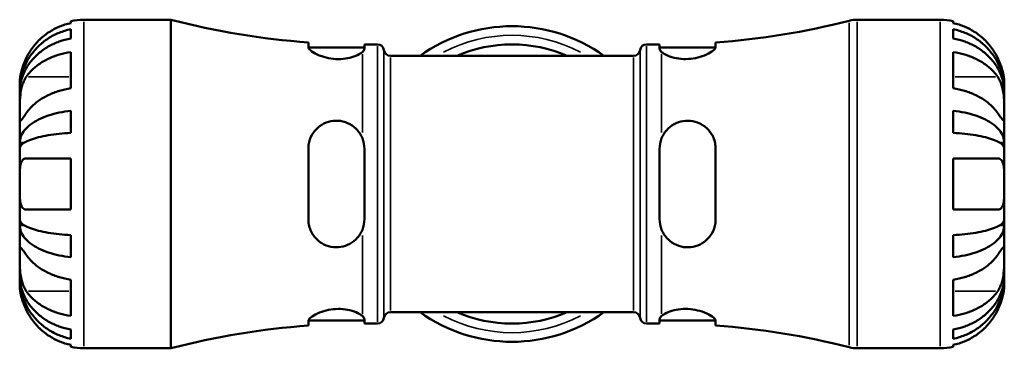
# Model space of a CAD drawing. Header units: millimetres. Extents: x 0 to 905, y 0 to 693.
# Tile 6 of 11: x 320 to 443, y 453 to 494. Entities that reach past the tile are written whole.
import ezdxf

# ---------------------------------------------------------------- set-up
doc = ezdxf.new("R2010")
doc.units = ezdxf.units.MM
doc.layers.add('Visible (ISO)', color=7, linetype='Continuous', lineweight=50)
doc.layers.add('Visible Narrow (ISO)', color=7, linetype='Continuous', lineweight=35)

msp = doc.modelspace()

# ---------------------------------------------------------------- linework, layer by layer
at = {"layer": 'Visible (ISO)'}
for p, q in [((326.6, 493.868), (326.6, 494.121)), ((328.2, 494.283), (339.1, 494.283)), ((339.1, 453.283), (339.1, 494.283)), ((424.821, 494.283), (435.2, 494.283)), ((436.8, 494.121), (436.8, 493.868)), ((326.6, 491.95), (326.6, 493.094)), ((436.8, 493.094), (436.8, 491.95)), ((356.26, 491.449), (356.26, 490.892)), ((356.274, 490.808), (363.26, 490.808)), ((363.26, 490.643), (363.26, 491.208)), ((363.26, 491.208), (364.89, 491.208)), ((398.51, 491.208), (400.14, 491.208)), ((400.14, 491.208), (400.14, 490.643)), ((400.14, 490.808), (407.126, 490.808)), ((407.14, 490.892), (407.14, 491.449)), ((326.6, 485.722), (326.6, 490.248)), ((366.517, 489.773), (396.882, 489.773)), ((436.8, 490.248), (436.8, 485.722)), ((320.2, 485.478), (320.2, 486.283)), ((443.2, 485.478), (443.2, 486.283)), ((320.2, 485.478), (320.207, 485.478)), ((320.2, 485.172), (320.2, 485.478)), ((320.2, 482.622), (320.2, 485.172)), ((443.2, 485.478), (443.192, 485.478)), ((443.2, 485.172), (443.2, 485.478)), ((443.2, 482.622), (443.2, 485.172)), ((320.2, 478.933), (320.2, 482.622)), ((326.6, 480.164), (326.6, 482.926)), ((436.8, 482.926), (436.8, 480.164)), ((443.2, 478.933), (443.2, 482.622)), ((320.2, 478.933), (320.759, 478.933)), ((320.2, 478.194), (320.2, 478.933)), ((443.2, 478.933), (442.641, 478.933)), ((443.2, 478.194), (443.2, 478.933)), ((320.2, 473.783), (320.2, 478.194)), ((356.26, 478.183), (356.26, 469.383)), ((363.26, 469.383), (363.26, 478.183)), ((400.14, 478.183), (400.14, 469.383)), ((407.14, 469.383), (407.14, 478.183)), ((443.2, 473.783), (443.2, 478.194)), ((326.6, 470.583), (326.6, 476.983)), ((436.8, 476.983), (436.8, 470.583)), ((320.2, 469.371), (320.2, 473.783)), ((443.2, 469.371), (443.2, 473.783)), ((320.2, 468.632), (320.2, 469.371)), ((443.2, 468.632), (443.2, 469.371)), ((320.2, 468.632), (320.759, 468.632)), ((320.2, 464.944), (320.2, 468.632)), ((443.2, 468.632), (442.641, 468.632)), ((443.2, 464.944), (443.2, 468.632)), ((326.6, 464.64), (326.6, 467.402)), ((436.8, 467.402), (436.8, 464.64)), ((320.2, 462.393), (320.2, 464.944)), ((443.2, 462.393), (443.2, 464.944)), ((320.2, 462.087), (320.2, 462.393)), ((320.2, 462.087), (320.207, 462.087)), ((320.2, 461.283), (320.2, 462.087)), ((326.6, 457.318), (326.6, 461.843)), ((436.8, 461.843), (436.8, 457.318)), ((443.2, 462.087), (443.192, 462.087)), ((443.2, 462.087), (443.2, 462.393)), ((443.2, 461.283), (443.2, 462.087)), ((366.517, 457.793), (396.882, 457.793)), ((356.26, 456.673), (356.26, 456.116)), ((356.274, 456.758), (363.26, 456.758)), ((363.26, 456.358), (363.26, 456.922)), ((363.26, 456.358), (364.89, 456.358)), ((398.51, 456.358), (400.14, 456.358)), ((400.14, 456.922), (400.14, 456.358)), ((400.14, 456.758), (407.126, 456.758)), ((407.14, 456.116), (407.14, 456.673)), ((326.6, 454.471), (326.6, 455.615)), ((436.8, 455.615), (436.8, 454.471)), ((326.6, 453.444), (326.6, 453.698)), ((328.2, 453.283), (339.1, 453.283)), ((424.821, 453.283), (435.2, 453.283)), ((436.8, 453.698), (436.8, 453.444))]:
    msp.add_line(p, q, dxfattribs=at)
for centre, radius, start, end in [((328.2, 486.283), 8, 90, 101.53696), ((363.01, 585.703), 94.495, 255.34315, 265.90374), ((381.7, 473.783), 19.689, 54.30382, 125.69618), ((400.39, 585.703), 94.495, 274.09626, 284.34723), ((424.821, 490.183), 4.1, 90, 104.34723), ((435.2, 486.283), 8, 78.46304, 90), ((364.89, 490.388), 0.82, 7.18076, 90), ((381.7, 473.783), 17.417, 66.64286, 113.35714), ((398.51, 490.388), 0.82, 90, 172.81924), ((366.517, 490.593), 0.82, 187.18076, 270), ((396.882, 490.593), 0.82, 270, 352.81924), ((366.517, 456.973), 0.82, 90, 172.81924), ((381.7, 473.783), 19.689, 234.30382, 305.69618), ((381.7, 473.783), 17.417, 246.64286, 293.35714), ((396.882, 456.973), 0.82, 7.18076, 90), ((364.89, 457.178), 0.82, 270, 352.81924), ((398.51, 457.178), 0.82, 187.18076, 270), ((363.01, 361.863), 94.495, 94.09626, 104.65685), ((400.39, 361.863), 94.495, 75.65277, 85.90374), ((328.2, 461.283), 8, 258.46304, 270), ((424.821, 457.383), 4.1, 255.65277, 270), ((435.2, 461.283), 8, 270, 281.53696)]:
    msp.add_arc(centre, radius, start, end, dxfattribs=at)
for points, knots in [([(326.6, 493.868), (326.092, 493.763), (325.596, 493.605), (324.7, 493.232), (324.221, 492.979), (323.328, 492.378), (322.913, 492.029), (322.213, 491.323), (321.864, 490.901), (321.357, 490.134), (321.173, 489.807), (321.017, 489.483)], [0.1517835, 0.1517835, 0.1517835, 0.1517835, 0.29453183, 0.29453183, 0.44272575, 0.44272575, 0.59091966, 0.59091966, 0.74090906, 0.74090906, 0.84386421, 0.84386421, 0.84386421, 0.84386421]), ([(442.382, 489.483), (442.226, 489.807), (442.042, 490.134), (441.535, 490.901), (441.186, 491.323), (440.486, 492.029), (440.071, 492.378), (439.178, 492.979), (438.699, 493.232), (437.804, 493.605), (437.308, 493.763), (436.8, 493.868)], [4.03217579, 4.03217579, 4.03217579, 4.03217579, 4.13513094, 4.13513094, 4.28512034, 4.28512034, 4.43331426, 4.43331426, 4.58150818, 4.58150818, 4.72425651, 4.72425651, 4.72425651, 4.72425651]), ([(320.2, 485.478), (320.2, 485.959), (320.248, 486.484), (320.459, 487.513), (320.621, 488.017), (321, 488.904), (321.251, 489.369), (321.85, 490.238), (322.197, 490.642), (322.896, 491.319), (323.311, 491.655), (324.206, 492.235), (324.685, 492.478), (325.585, 492.84), (326.086, 492.992), (326.6, 493.094)], [3.5727317, 3.5727317, 3.5727317, 3.5727317, 3.721745, 3.721745, 3.8707582, 3.8707582, 4.019183, 4.019183, 4.1676079, 4.1676079, 4.3157226, 4.3157226, 4.4638373, 4.4638373, 4.6079695, 4.6079695, 4.6079695, 4.6079695]), ([(436.8, 493.094), (437.313, 492.992), (437.814, 492.84), (438.714, 492.478), (439.193, 492.235), (440.088, 491.655), (440.504, 491.319), (441.202, 490.642), (441.549, 490.238), (442.148, 489.369), (442.399, 488.904), (442.778, 488.017), (442.94, 487.513), (443.151, 486.484), (443.2, 485.959), (443.2, 485.478)], [0.1517731, 0.1517731, 0.1517731, 0.1517731, 0.2959053, 0.2959053, 0.44402, 0.44402, 0.5921347, 0.5921347, 0.7405595, 0.7405595, 0.8889844, 0.8889844, 1.0379976, 1.0379976, 1.1870108, 1.1870108, 1.1870108, 1.1870108]), ([(326.6, 491.95), (326.086, 491.86), (325.585, 491.723), (324.685, 491.402), (324.206, 491.185), (323.311, 490.669), (322.896, 490.37), (322.197, 489.768), (321.85, 489.408), (321.251, 488.635), (321, 488.221), (320.621, 487.431), (320.459, 486.983), (320.248, 486.068), (320.2, 485.6), (320.2, 485.172)], [0.1517731, 0.1517731, 0.1517731, 0.1517731, 0.2959053, 0.2959053, 0.44402, 0.44402, 0.5921347, 0.5921347, 0.7405595, 0.7405595, 0.8889844, 0.8889844, 1.0379976, 1.0379976, 1.1870108, 1.1870108, 1.1870108, 1.1870108]), ([(363.01, 490.249), (362.865, 490.124), (362.66, 489.994), (362.133, 489.745), (361.805, 489.627), (361.082, 489.454), (360.7, 489.397), (359.891, 489.36), (359.48, 489.381), (358.667, 489.499), (358.279, 489.597), (357.514, 489.86), (357.158, 490.032), (356.608, 490.379), (356.416, 490.552), (356.281, 490.772), (356.26, 490.835), (356.26, 490.892)], [-1.0759469, -1.0759469, -1.0759469, -1.0759469, -0.9530232, -0.9530232, -0.8227386, -0.8227386, -0.7004373, -0.7004373, -0.5766462, -0.5766462, -0.4488551, -0.4488551, -0.2955312, -0.2955312, -0.1413466, -0.1413466, -0.0718968, -0.0718968, -0.0718968, -0.0718968]), ([(407.14, 490.892), (407.14, 490.849), (407.127, 490.802), (407.037, 490.617), (406.886, 490.462), (406.425, 490.135), (406.111, 489.964), (405.402, 489.683), (405.026, 489.569), (404.237, 489.416), (403.838, 489.375), (403.018, 489.369), (402.612, 489.408), (401.841, 489.555), (401.488, 489.664), (400.841, 489.931), (400.569, 490.094), (400.39, 490.249)], [-1.0043385, -1.0043385, -1.0043385, -1.0043385, -0.9516031, -0.9516031, -0.8094834, -0.8094834, -0.6608828, -0.6608828, -0.5308815, -0.5308815, -0.4096357, -0.4096357, -0.2838395, -0.2838395, -0.1527295, -0.1527295, -0.0000485, -0.0000485, -0.0000485, -0.0000485]), ([(443.2, 485.172), (443.2, 485.6), (443.151, 486.068), (442.94, 486.983), (442.778, 487.431), (442.399, 488.221), (442.148, 488.635), (441.549, 489.408), (441.202, 489.768), (440.504, 490.37), (440.088, 490.669), (439.193, 491.185), (438.714, 491.402), (437.814, 491.723), (437.313, 491.86), (436.8, 491.95)], [3.5727317, 3.5727317, 3.5727317, 3.5727317, 3.721745, 3.721745, 3.8707582, 3.8707582, 4.019183, 4.019183, 4.1676079, 4.1676079, 4.3157226, 4.3157226, 4.4638373, 4.4638373, 4.6079695, 4.6079695, 4.6079695, 4.6079695]), ([(321.017, 487.147), (321.173, 487.376), (321.357, 487.608), (321.864, 488.15), (322.213, 488.449), (322.913, 488.948), (323.328, 489.194), (324.221, 489.62), (324.7, 489.798), (325.596, 490.062), (326.092, 490.173), (326.6, 490.248)], [4.03217579, 4.03217579, 4.03217579, 4.03217579, 4.13513094, 4.13513094, 4.28512034, 4.28512034, 4.43331426, 4.43331426, 4.58150818, 4.58150818, 4.72425651, 4.72425651, 4.72425651, 4.72425651]), ([(436.8, 490.248), (437.308, 490.173), (437.804, 490.062), (438.699, 489.798), (439.178, 489.62), (440.071, 489.194), (440.486, 488.948), (441.186, 488.449), (441.535, 488.15), (442.042, 487.608), (442.226, 487.376), (442.382, 487.147)], [0.1517835, 0.1517835, 0.1517835, 0.1517835, 0.29453183, 0.29453183, 0.44272575, 0.44272575, 0.59091966, 0.59091966, 0.74090906, 0.74090906, 0.84386421, 0.84386421, 0.84386421, 0.84386421]), ([(321.017, 489.483), (320.952, 489.347), (320.889, 489.209), (320.743, 488.865), (320.664, 488.658), (320.527, 488.257), (320.469, 488.064), (320.355, 487.629), (320.308, 487.398), (320.23, 486.91), (320.213, 486.685), (320.198, 486.366), (320.2, 486.283), (320.2, 486.283)], [-0.5159245, -0.5159245, -0.5159245, -0.5159245, -0.47074715, -0.47074715, -0.40311077, -0.40311077, -0.33740557, -0.33740557, -0.24866964, -0.24866964, -0.12673966, -0.12673966, 0, 0, 0, 0]), ([(443.2, 486.283), (443.2, 486.283), (443.201, 486.359), (443.189, 486.635), (443.177, 486.813), (443.119, 487.245), (443.075, 487.489), (442.964, 487.946), (442.908, 488.142), (442.778, 488.541), (442.704, 488.741), (442.549, 489.123), (442.468, 489.304), (442.382, 489.483)], [-2.21111993, -2.21111993, -2.21111993, -2.21111993, -2.0898399, -2.0898399, -1.98614814, -1.98614814, -1.88775858, -1.88775858, -1.81973063, -1.81973063, -1.75376732, -1.75376732, -1.69399568, -1.69399568, -1.69399568, -1.69399568]), ([(320.2, 482.622), (320.2, 482.769), (320.199, 482.931), (320.2, 483.289), (320.202, 483.487), (320.213, 484.011), (320.226, 484.347), (320.288, 485.002), (320.333, 485.316), (320.446, 485.83), (320.502, 486.033), (320.633, 486.414), (320.706, 486.591), (320.859, 486.896), (320.936, 487.027), (321.017, 487.147)], [0, 0, 0, 0, 0.0626039, 0.0626039, 0.12946018, 0.12946018, 0.23227607, 0.23227607, 0.32766079, 0.32766079, 0.39439512, 0.39439512, 0.45981717, 0.45981717, 0.51643089, 0.51643089, 0.51643089, 0.51643089]), ([(442.382, 487.147), (442.45, 487.048), (442.514, 486.94), (442.661, 486.663), (442.738, 486.486), (442.873, 486.11), (442.931, 485.914), (443.045, 485.429), (443.092, 485.139), (443.169, 484.44), (443.186, 484.04), (443.201, 483.275), (443.2, 482.92), (443.2, 482.622)], [-0.51605321, -0.51605321, -0.51605321, -0.51605321, -0.46927389, -0.46927389, -0.40272959, -0.40272959, -0.33754407, -0.33754407, -0.24860938, -0.24860938, -0.12674173, -0.12674173, 0, 0, 0, 0]), ([(326.6, 485.722), (326.092, 485.648), (325.596, 485.537), (324.7, 485.273), (324.221, 485.094), (323.328, 484.669), (322.913, 484.422), (322.213, 483.923), (321.864, 483.624), (321.357, 483.082), (321.173, 482.851), (321.017, 482.622)], [0.1517835, 0.1517835, 0.1517835, 0.1517835, 0.29453183, 0.29453183, 0.44272575, 0.44272575, 0.59091966, 0.59091966, 0.74090906, 0.74090906, 0.84386421, 0.84386421, 0.84386421, 0.84386421]), ([(442.382, 482.622), (442.226, 482.851), (442.042, 483.082), (441.535, 483.624), (441.186, 483.923), (440.486, 484.422), (440.071, 484.669), (439.178, 485.094), (438.699, 485.273), (437.804, 485.537), (437.308, 485.648), (436.8, 485.722)], [4.03217579, 4.03217579, 4.03217579, 4.03217579, 4.13513094, 4.13513094, 4.28512034, 4.28512034, 4.43331426, 4.43331426, 4.58150818, 4.58150818, 4.72425651, 4.72425651, 4.72425651, 4.72425651]), ([(321.017, 482.622), (320.949, 482.522), (320.885, 482.428), (320.739, 482.216), (320.661, 482.106), (320.526, 481.921), (320.468, 481.847), (320.355, 481.718), (320.308, 481.681), (320.23, 481.69), (320.213, 481.771), (320.198, 482.086), (320.2, 482.323), (320.2, 482.622)], [-0.51605321, -0.51605321, -0.51605321, -0.51605321, -0.46927389, -0.46927389, -0.40272959, -0.40272959, -0.33754407, -0.33754407, -0.24860938, -0.24860938, -0.12674173, -0.12674173, 0, 0, 0, 0]), ([(320.2, 478.933), (320.2, 479.185), (320.248, 479.461), (320.459, 480), (320.621, 480.264), (321, 480.729), (321.251, 480.973), (321.85, 481.429), (322.197, 481.64), (322.896, 481.995), (323.311, 482.171), (324.206, 482.475), (324.685, 482.603), (325.585, 482.792), (326.086, 482.873), (326.6, 482.926)], [3.5727317, 3.5727317, 3.5727317, 3.5727317, 3.721745, 3.721745, 3.8707582, 3.8707582, 4.019183, 4.019183, 4.1676079, 4.1676079, 4.3157226, 4.3157226, 4.4638373, 4.4638373, 4.6079695, 4.6079695, 4.6079695, 4.6079695]), ([(436.8, 482.926), (437.313, 482.873), (437.814, 482.792), (438.714, 482.603), (439.193, 482.475), (440.088, 482.171), (440.504, 481.995), (441.202, 481.64), (441.549, 481.429), (442.148, 480.973), (442.399, 480.729), (442.778, 480.264), (442.94, 480), (443.151, 479.461), (443.2, 479.185), (443.2, 478.933)], [0.1517731, 0.1517731, 0.1517731, 0.1517731, 0.2959053, 0.2959053, 0.44402, 0.44402, 0.5921347, 0.5921347, 0.7405595, 0.7405595, 0.8889844, 0.8889844, 1.0379976, 1.0379976, 1.1870108, 1.1870108, 1.1870108, 1.1870108]), ([(443.2, 482.622), (443.2, 482.474), (443.2, 482.341), (443.199, 482.101), (443.197, 481.997), (443.187, 481.787), (443.173, 481.711), (443.111, 481.671), (443.066, 481.698), (442.953, 481.819), (442.897, 481.89), (442.767, 482.066), (442.693, 482.17), (442.54, 482.39), (442.464, 482.502), (442.382, 482.622)], [0, 0, 0, 0, 0.0626039, 0.0626039, 0.12946018, 0.12946018, 0.23227607, 0.23227607, 0.32766079, 0.32766079, 0.39439512, 0.39439512, 0.45981717, 0.45981717, 0.51643089, 0.51643089, 0.51643089, 0.51643089]), ([(356.26, 478.183), (356.26, 478.348), (356.271, 478.512), (356.359, 479.129), (356.511, 479.562), (356.975, 480.354), (357.29, 480.707), (357.998, 481.235), (358.375, 481.425), (359.164, 481.654), (359.564, 481.7), (360.384, 481.652), (360.79, 481.553), (361.56, 481.215), (361.913, 480.973), (362.559, 480.34), (362.83, 479.931), (363.01, 479.482)], [-1.0043373, -1.0043373, -1.0043373, -1.0043373, -0.953009, -0.953009, -0.8093359, -0.8093359, -0.6606769, -0.6606769, -0.5306534, -0.5306534, -0.4094018, -0.4094018, -0.2835892, -0.2835892, -0.1525391, -0.1525391, -0.0000482, -0.0000482, -0.0000482, -0.0000482]), ([(400.39, 479.482), (400.533, 479.84), (400.734, 480.172), (401.252, 480.775), (401.574, 481.039), (402.287, 481.435), (402.669, 481.57), (403.476, 481.703), (403.887, 481.698), (404.701, 481.544), (405.089, 481.394), (405.859, 480.933), (406.218, 480.598), (406.776, 479.809), (406.974, 479.356), (407.116, 478.646), (407.14, 478.415), (407.14, 478.183)], [-1.0736421, -1.0736421, -1.0736421, -1.0736421, -0.9521319, -0.9521319, -0.8236951, -0.8236951, -0.7012686, -0.7012686, -0.5775674, -0.5775674, -0.4501499, -0.4501499, -0.2967529, -0.2967529, -0.141994, -0.141994, -0.069566, -0.069566, -0.069566, -0.069566]), ([(326.6, 480.164), (326.086, 480.138), (325.585, 480.098), (324.685, 480.005), (324.206, 479.942), (323.311, 479.792), (322.896, 479.705), (322.197, 479.53), (321.85, 479.425), (321.251, 479.2), (321, 479.08), (320.621, 478.851), (320.459, 478.721), (320.248, 478.454), (320.2, 478.319), (320.2, 478.194)], [0.1517731, 0.1517731, 0.1517731, 0.1517731, 0.2959053, 0.2959053, 0.44402, 0.44402, 0.5921347, 0.5921347, 0.7405595, 0.7405595, 0.8889844, 0.8889844, 1.0379976, 1.0379976, 1.1870108, 1.1870108, 1.1870108, 1.1870108]), ([(443.2, 478.194), (443.2, 478.319), (443.151, 478.454), (442.94, 478.721), (442.778, 478.851), (442.399, 479.08), (442.148, 479.2), (441.549, 479.425), (441.202, 479.53), (440.504, 479.705), (440.088, 479.792), (439.193, 479.942), (438.714, 480.005), (437.814, 480.098), (437.313, 480.138), (436.8, 480.164)], [3.5727317, 3.5727317, 3.5727317, 3.5727317, 3.721745, 3.721745, 3.8707582, 3.8707582, 4.019183, 4.019183, 4.1676079, 4.1676079, 4.3157226, 4.3157226, 4.4638373, 4.4638373, 4.6079695, 4.6079695, 4.6079695, 4.6079695]), ([(320.2, 473.783), (320.2, 474.187), (320.198, 474.587), (320.21, 475.283), (320.222, 475.581), (320.28, 476.093), (320.324, 476.307), (320.436, 476.598), (320.491, 476.697), (320.622, 476.848), (320.695, 476.902), (320.851, 476.968), (320.931, 476.983), (321.017, 476.983)], [-2.21111993, -2.21111993, -2.21111993, -2.21111993, -2.0898399, -2.0898399, -1.98614814, -1.98614814, -1.88775858, -1.88775858, -1.81973063, -1.81973063, -1.75376732, -1.75376732, -1.69399568, -1.69399568, -1.69399568, -1.69399568]), ([(321.017, 476.983), (321.173, 476.983), (321.357, 476.983), (321.864, 476.983), (322.213, 476.983), (322.913, 476.983), (323.328, 476.983), (324.221, 476.983), (324.7, 476.983), (325.596, 476.983), (326.092, 476.983), (326.6, 476.983)], [4.03217579, 4.03217579, 4.03217579, 4.03217579, 4.13513094, 4.13513094, 4.28512034, 4.28512034, 4.43331426, 4.43331426, 4.58150818, 4.58150818, 4.72425651, 4.72425651, 4.72425651, 4.72425651]), ([(436.8, 476.983), (437.308, 476.983), (437.804, 476.983), (438.699, 476.983), (439.178, 476.983), (440.071, 476.983), (440.486, 476.983), (441.186, 476.983), (441.535, 476.983), (442.042, 476.983), (442.226, 476.983), (442.382, 476.983)], [0.1517835, 0.1517835, 0.1517835, 0.1517835, 0.29453183, 0.29453183, 0.44272575, 0.44272575, 0.59091966, 0.59091966, 0.74090906, 0.74090906, 0.84386421, 0.84386421, 0.84386421, 0.84386421]), ([(442.382, 476.983), (442.448, 476.983), (442.51, 476.974), (442.656, 476.929), (442.735, 476.882), (442.873, 476.746), (442.931, 476.659), (443.045, 476.407), (443.092, 476.228), (443.169, 475.728), (443.186, 475.387), (443.201, 474.623), (443.2, 474.205), (443.2, 473.783)], [-0.5159245, -0.5159245, -0.5159245, -0.5159245, -0.47074715, -0.47074715, -0.40311077, -0.40311077, -0.33740557, -0.33740557, -0.24866964, -0.24866964, -0.12673966, -0.12673966, 0, 0, 0, 0]), ([(321.017, 470.583), (320.952, 470.583), (320.889, 470.591), (320.743, 470.636), (320.664, 470.683), (320.527, 470.82), (320.469, 470.907), (320.355, 471.159), (320.308, 471.338), (320.23, 471.837), (320.213, 472.178), (320.198, 472.942), (320.2, 473.36), (320.2, 473.783)], [-0.5159245, -0.5159245, -0.5159245, -0.5159245, -0.47074715, -0.47074715, -0.40311077, -0.40311077, -0.33740557, -0.33740557, -0.24866964, -0.24866964, -0.12673966, -0.12673966, 0, 0, 0, 0]), ([(443.2, 473.783), (443.2, 473.378), (443.201, 472.978), (443.189, 472.282), (443.177, 471.985), (443.119, 471.472), (443.075, 471.259), (442.964, 470.967), (442.908, 470.869), (442.778, 470.717), (442.704, 470.663), (442.549, 470.598), (442.468, 470.583), (442.382, 470.583)], [-2.21111993, -2.21111993, -2.21111993, -2.21111993, -2.0898399, -2.0898399, -1.98614814, -1.98614814, -1.88775858, -1.88775858, -1.81973063, -1.81973063, -1.75376732, -1.75376732, -1.69399568, -1.69399568, -1.69399568, -1.69399568]), ([(326.6, 470.583), (326.092, 470.583), (325.596, 470.583), (324.7, 470.583), (324.221, 470.583), (323.328, 470.583), (322.913, 470.583), (322.213, 470.583), (321.864, 470.583), (321.357, 470.583), (321.173, 470.583), (321.017, 470.583)], [0.1517835, 0.1517835, 0.1517835, 0.1517835, 0.29453183, 0.29453183, 0.44272575, 0.44272575, 0.59091966, 0.59091966, 0.74090906, 0.74090906, 0.84386421, 0.84386421, 0.84386421, 0.84386421]), ([(442.382, 470.583), (442.226, 470.583), (442.042, 470.583), (441.535, 470.583), (441.186, 470.583), (440.486, 470.583), (440.071, 470.583), (439.178, 470.583), (438.699, 470.583), (437.804, 470.583), (437.308, 470.583), (436.8, 470.583)], [4.03217579, 4.03217579, 4.03217579, 4.03217579, 4.13513094, 4.13513094, 4.28512034, 4.28512034, 4.43331426, 4.43331426, 4.58150818, 4.58150818, 4.72425651, 4.72425651, 4.72425651, 4.72425651]), ([(320.2, 469.371), (320.2, 469.247), (320.248, 469.111), (320.459, 468.845), (320.621, 468.715), (321, 468.485), (321.251, 468.365), (321.85, 468.14), (322.197, 468.036), (322.896, 467.861), (323.311, 467.774), (324.206, 467.624), (324.685, 467.561), (325.585, 467.467), (326.086, 467.428), (326.6, 467.402)], [3.5727317, 3.5727317, 3.5727317, 3.5727317, 3.721745, 3.721745, 3.8707582, 3.8707582, 4.019183, 4.019183, 4.1676079, 4.1676079, 4.3157226, 4.3157226, 4.4638373, 4.4638373, 4.6079695, 4.6079695, 4.6079695, 4.6079695]), ([(363.01, 468.084), (362.865, 467.722), (362.66, 467.386), (362.133, 466.777), (361.805, 466.511), (361.082, 466.118), (360.7, 465.987), (359.891, 465.861), (359.48, 465.87), (358.667, 466.031), (358.279, 466.185), (357.514, 466.654), (357.158, 466.992), (356.608, 467.785), (356.416, 468.238), (356.281, 468.938), (356.26, 469.16), (356.26, 469.383)], [-1.0759469, -1.0759469, -1.0759469, -1.0759469, -0.9530232, -0.9530232, -0.8227386, -0.8227386, -0.7004373, -0.7004373, -0.5766462, -0.5766462, -0.4488551, -0.4488551, -0.2955312, -0.2955312, -0.1413466, -0.1413466, -0.0718968, -0.0718968, -0.0718968, -0.0718968]), ([(407.14, 469.383), (407.14, 469.213), (407.127, 469.044), (407.037, 468.428), (406.886, 468), (406.425, 467.213), (406.111, 466.86), (405.402, 466.331), (405.026, 466.141), (404.237, 465.911), (403.838, 465.865), (403.018, 465.913), (402.612, 466.012), (401.841, 466.35), (401.488, 466.591), (400.841, 467.225), (400.569, 467.634), (400.39, 468.084)], [-1.0043385, -1.0043385, -1.0043385, -1.0043385, -0.9516031, -0.9516031, -0.8094834, -0.8094834, -0.6608828, -0.6608828, -0.5308815, -0.5308815, -0.4096357, -0.4096357, -0.2838395, -0.2838395, -0.1527295, -0.1527295, -0.0000485, -0.0000485, -0.0000485, -0.0000485]), ([(436.8, 467.402), (437.313, 467.428), (437.814, 467.467), (438.714, 467.561), (439.193, 467.624), (440.088, 467.774), (440.504, 467.861), (441.202, 468.036), (441.549, 468.14), (442.148, 468.365), (442.399, 468.485), (442.778, 468.715), (442.94, 468.845), (443.151, 469.111), (443.2, 469.247), (443.2, 469.371)], [0.1517731, 0.1517731, 0.1517731, 0.1517731, 0.2959053, 0.2959053, 0.44402, 0.44402, 0.5921347, 0.5921347, 0.7405595, 0.7405595, 0.8889844, 0.8889844, 1.0379976, 1.0379976, 1.1870108, 1.1870108, 1.1870108, 1.1870108]), ([(326.6, 464.64), (326.086, 464.693), (325.585, 464.773), (324.685, 464.962), (324.206, 465.09), (323.311, 465.394), (322.896, 465.57), (322.197, 465.925), (321.85, 466.137), (321.251, 466.592), (321, 466.836), (320.621, 467.301), (320.459, 467.565), (320.248, 468.105), (320.2, 468.38), (320.2, 468.632)], [0.1517731, 0.1517731, 0.1517731, 0.1517731, 0.2959053, 0.2959053, 0.44402, 0.44402, 0.5921347, 0.5921347, 0.7405595, 0.7405595, 0.8889844, 0.8889844, 1.0379976, 1.0379976, 1.1870108, 1.1870108, 1.1870108, 1.1870108]), ([(443.2, 468.632), (443.2, 468.38), (443.151, 468.105), (442.94, 467.565), (442.778, 467.301), (442.399, 466.836), (442.148, 466.592), (441.549, 466.137), (441.202, 465.925), (440.504, 465.57), (440.088, 465.394), (439.193, 465.09), (438.714, 464.962), (437.814, 464.773), (437.313, 464.693), (436.8, 464.64)], [3.5727317, 3.5727317, 3.5727317, 3.5727317, 3.721745, 3.721745, 3.8707582, 3.8707582, 4.019183, 4.019183, 4.1676079, 4.1676079, 4.3157226, 4.3157226, 4.4638373, 4.4638373, 4.6079695, 4.6079695, 4.6079695, 4.6079695]), ([(320.2, 464.944), (320.2, 465.091), (320.199, 465.224), (320.2, 465.464), (320.202, 465.568), (320.213, 465.779), (320.226, 465.854), (320.288, 465.895), (320.333, 465.867), (320.446, 465.746), (320.502, 465.675), (320.633, 465.499), (320.706, 465.396), (320.859, 465.176), (320.936, 465.064), (321.017, 464.944)], [0, 0, 0, 0, 0.0626039, 0.0626039, 0.12946018, 0.12946018, 0.23227607, 0.23227607, 0.32766079, 0.32766079, 0.39439512, 0.39439512, 0.45981717, 0.45981717, 0.51643089, 0.51643089, 0.51643089, 0.51643089]), ([(442.382, 464.944), (442.45, 465.043), (442.514, 465.137), (442.661, 465.349), (442.738, 465.46), (442.873, 465.644), (442.931, 465.718), (443.045, 465.848), (443.092, 465.885), (443.169, 465.876), (443.186, 465.794), (443.201, 465.479), (443.2, 465.243), (443.2, 464.944)], [-0.51605321, -0.51605321, -0.51605321, -0.51605321, -0.46927389, -0.46927389, -0.40272959, -0.40272959, -0.33754407, -0.33754407, -0.24860938, -0.24860938, -0.12674173, -0.12674173, 0, 0, 0, 0]), ([(321.017, 460.418), (320.949, 460.518), (320.885, 460.625), (320.739, 460.903), (320.661, 461.08), (320.526, 461.455), (320.468, 461.652), (320.355, 462.136), (320.308, 462.427), (320.23, 463.125), (320.213, 463.525), (320.198, 464.29), (320.2, 464.645), (320.2, 464.944)], [-0.51605321, -0.51605321, -0.51605321, -0.51605321, -0.46927389, -0.46927389, -0.40272959, -0.40272959, -0.33754407, -0.33754407, -0.24860938, -0.24860938, -0.12674173, -0.12674173, 0, 0, 0, 0]), ([(321.017, 464.944), (321.173, 464.715), (321.357, 464.483), (321.864, 463.941), (322.213, 463.642), (322.913, 463.143), (323.328, 462.897), (324.221, 462.471), (324.7, 462.293), (325.596, 462.029), (326.092, 461.917), (326.6, 461.843)], [4.03217579, 4.03217579, 4.03217579, 4.03217579, 4.13513094, 4.13513094, 4.28512034, 4.28512034, 4.43331426, 4.43331426, 4.58150818, 4.58150818, 4.72425651, 4.72425651, 4.72425651, 4.72425651]), ([(436.8, 461.843), (437.308, 461.917), (437.804, 462.029), (438.699, 462.293), (439.178, 462.471), (440.071, 462.897), (440.486, 463.143), (441.186, 463.642), (441.535, 463.941), (442.042, 464.483), (442.226, 464.715), (442.382, 464.944)], [0.1517835, 0.1517835, 0.1517835, 0.1517835, 0.29453183, 0.29453183, 0.44272575, 0.44272575, 0.59091966, 0.59091966, 0.74090906, 0.74090906, 0.84386421, 0.84386421, 0.84386421, 0.84386421]), ([(443.2, 464.944), (443.2, 464.796), (443.2, 464.635), (443.199, 464.276), (443.197, 464.079), (443.187, 463.554), (443.173, 463.219), (443.111, 462.563), (443.066, 462.25), (442.953, 461.736), (442.897, 461.533), (442.767, 461.151), (442.693, 460.974), (442.54, 460.669), (442.464, 460.538), (442.382, 460.418)], [0, 0, 0, 0, 0.0626039, 0.0626039, 0.12946018, 0.12946018, 0.23227607, 0.23227607, 0.32766079, 0.32766079, 0.39439512, 0.39439512, 0.45981717, 0.45981717, 0.51643089, 0.51643089, 0.51643089, 0.51643089]), ([(320.2, 461.283), (320.2, 461.283), (320.198, 461.206), (320.21, 460.93), (320.222, 460.752), (320.28, 460.321), (320.324, 460.076), (320.436, 459.619), (320.491, 459.423), (320.622, 459.025), (320.695, 458.825), (320.851, 458.443), (320.931, 458.261), (321.017, 458.083)], [-2.21111993, -2.21111993, -2.21111993, -2.21111993, -2.0898399, -2.0898399, -1.98614814, -1.98614814, -1.88775858, -1.88775858, -1.81973063, -1.81973063, -1.75376732, -1.75376732, -1.69399568, -1.69399568, -1.69399568, -1.69399568]), ([(320.2, 462.393), (320.2, 461.965), (320.248, 461.498), (320.459, 460.582), (320.621, 460.134), (321, 459.345), (321.251, 458.93), (321.85, 458.157), (322.197, 457.798), (322.896, 457.195), (323.311, 456.896), (324.206, 456.38), (324.685, 456.163), (325.585, 455.842), (326.086, 455.706), (326.6, 455.615)], [3.5727317, 3.5727317, 3.5727317, 3.5727317, 3.721745, 3.721745, 3.8707582, 3.8707582, 4.019183, 4.019183, 4.1676079, 4.1676079, 4.3157226, 4.3157226, 4.4638373, 4.4638373, 4.6079695, 4.6079695, 4.6079695, 4.6079695]), ([(326.6, 454.471), (326.086, 454.573), (325.585, 454.726), (324.685, 455.087), (324.206, 455.331), (323.311, 455.91), (322.896, 456.246), (322.197, 456.924), (321.85, 457.327), (321.251, 458.196), (321, 458.662), (320.621, 459.549), (320.459, 460.052), (320.248, 461.081), (320.2, 461.606), (320.2, 462.087)], [0.1517731, 0.1517731, 0.1517731, 0.1517731, 0.2959053, 0.2959053, 0.44402, 0.44402, 0.5921347, 0.5921347, 0.7405595, 0.7405595, 0.8889844, 0.8889844, 1.0379976, 1.0379976, 1.1870108, 1.1870108, 1.1870108, 1.1870108]), ([(436.8, 455.615), (437.313, 455.706), (437.814, 455.842), (438.714, 456.163), (439.193, 456.38), (440.088, 456.896), (440.504, 457.195), (441.202, 457.798), (441.549, 458.157), (442.148, 458.93), (442.399, 459.345), (442.778, 460.134), (442.94, 460.582), (443.151, 461.498), (443.2, 461.965), (443.2, 462.393)], [0.1517731, 0.1517731, 0.1517731, 0.1517731, 0.2959053, 0.2959053, 0.44402, 0.44402, 0.5921347, 0.5921347, 0.7405595, 0.7405595, 0.8889844, 0.8889844, 1.0379976, 1.0379976, 1.1870108, 1.1870108, 1.1870108, 1.1870108]), ([(443.2, 462.087), (443.2, 461.606), (443.151, 461.081), (442.94, 460.052), (442.778, 459.549), (442.399, 458.662), (442.148, 458.196), (441.549, 457.327), (441.202, 456.924), (440.504, 456.246), (440.088, 455.91), (439.193, 455.331), (438.714, 455.087), (437.814, 454.726), (437.313, 454.573), (436.8, 454.471)], [3.5727317, 3.5727317, 3.5727317, 3.5727317, 3.721745, 3.721745, 3.8707582, 3.8707582, 4.019183, 4.019183, 4.1676079, 4.1676079, 4.3157226, 4.3157226, 4.4638373, 4.4638373, 4.6079695, 4.6079695, 4.6079695, 4.6079695]), ([(442.382, 458.083), (442.448, 458.219), (442.51, 458.356), (442.656, 458.701), (442.735, 458.908), (442.873, 459.309), (442.931, 459.502), (443.045, 459.937), (443.092, 460.168), (443.169, 460.655), (443.186, 460.881), (443.201, 461.199), (443.2, 461.283), (443.2, 461.283)], [-0.5159245, -0.5159245, -0.5159245, -0.5159245, -0.47074715, -0.47074715, -0.40311077, -0.40311077, -0.33740557, -0.33740557, -0.24866964, -0.24866964, -0.12673966, -0.12673966, 0, 0, 0, 0]), ([(326.6, 457.318), (326.092, 457.392), (325.596, 457.503), (324.7, 457.767), (324.221, 457.946), (323.328, 458.371), (322.913, 458.618), (322.213, 459.117), (321.864, 459.416), (321.357, 459.958), (321.173, 460.189), (321.017, 460.418)], [0.1517835, 0.1517835, 0.1517835, 0.1517835, 0.29453183, 0.29453183, 0.44272575, 0.44272575, 0.59091966, 0.59091966, 0.74090906, 0.74090906, 0.84386421, 0.84386421, 0.84386421, 0.84386421]), ([(442.382, 460.418), (442.226, 460.189), (442.042, 459.958), (441.535, 459.416), (441.186, 459.117), (440.486, 458.618), (440.071, 458.371), (439.178, 457.946), (438.699, 457.767), (437.804, 457.503), (437.308, 457.392), (436.8, 457.318)], [4.03217579, 4.03217579, 4.03217579, 4.03217579, 4.13513094, 4.13513094, 4.28512034, 4.28512034, 4.43331426, 4.43331426, 4.58150818, 4.58150818, 4.72425651, 4.72425651, 4.72425651, 4.72425651]), ([(321.017, 458.083), (321.173, 457.758), (321.357, 457.431), (321.864, 456.665), (322.213, 456.242), (322.913, 455.536), (323.328, 455.188), (324.221, 454.586), (324.7, 454.333), (325.596, 453.96), (326.092, 453.803), (326.6, 453.698)], [4.03217579, 4.03217579, 4.03217579, 4.03217579, 4.13513094, 4.13513094, 4.28512034, 4.28512034, 4.43331426, 4.43331426, 4.58150818, 4.58150818, 4.72425651, 4.72425651, 4.72425651, 4.72425651]), ([(356.26, 456.673), (356.26, 456.715), (356.271, 456.761), (356.359, 456.945), (356.511, 457.102), (356.975, 457.431), (357.29, 457.602), (357.998, 457.883), (358.375, 457.997), (359.164, 458.15), (359.564, 458.191), (360.384, 458.196), (360.79, 458.157), (361.56, 458.01), (361.913, 457.901), (362.559, 457.634), (362.83, 457.472), (363.01, 457.316)], [-1.0043373, -1.0043373, -1.0043373, -1.0043373, -0.953009, -0.953009, -0.8093359, -0.8093359, -0.6606769, -0.6606769, -0.5306534, -0.5306534, -0.4094018, -0.4094018, -0.2835892, -0.2835892, -0.1525391, -0.1525391, -0.0000482, -0.0000482, -0.0000482, -0.0000482]), ([(400.39, 457.316), (400.533, 457.44), (400.734, 457.568), (401.252, 457.815), (401.574, 457.931), (402.287, 458.106), (402.669, 458.165), (403.476, 458.206), (403.887, 458.187), (404.701, 458.073), (405.089, 457.977), (405.859, 457.717), (406.218, 457.545), (406.776, 457.198), (406.974, 457.023), (407.116, 456.799), (407.14, 456.733), (407.14, 456.673)], [-1.0736421, -1.0736421, -1.0736421, -1.0736421, -0.9521319, -0.9521319, -0.8236951, -0.8236951, -0.7012686, -0.7012686, -0.5775674, -0.5775674, -0.4501499, -0.4501499, -0.2967529, -0.2967529, -0.141994, -0.141994, -0.069566, -0.069566, -0.069566, -0.069566]), ([(436.8, 453.698), (437.308, 453.803), (437.804, 453.96), (438.699, 454.333), (439.178, 454.586), (440.071, 455.188), (440.486, 455.536), (441.186, 456.242), (441.535, 456.665), (442.042, 457.431), (442.226, 457.758), (442.382, 458.083)], [0.1517835, 0.1517835, 0.1517835, 0.1517835, 0.29453183, 0.29453183, 0.44272575, 0.44272575, 0.59091966, 0.59091966, 0.74090906, 0.74090906, 0.84386421, 0.84386421, 0.84386421, 0.84386421])]:
    msp.add_open_spline(points, degree=3, knots=knots, dxfattribs=at)
for points in [[(363.26, 490.643), (363.26, 490.531), (363.176, 490.394), (363.01, 490.249)], [(400.39, 490.249), (400.223, 490.394), (400.14, 490.531), (400.14, 490.643)], [(363.01, 479.482), (363.176, 479.064), (363.26, 478.612), (363.26, 478.183)], [(400.14, 478.183), (400.14, 478.612), (400.223, 479.064), (400.39, 479.482)], [(363.26, 469.383), (363.26, 468.953), (363.176, 468.501), (363.01, 468.084)], [(400.39, 468.084), (400.223, 468.501), (400.14, 468.953), (400.14, 469.383)], [(363.01, 457.316), (363.176, 457.172), (363.26, 457.034), (363.26, 456.922)], [(400.14, 456.922), (400.14, 457.035), (400.223, 457.172), (400.39, 457.316)]]:
    msp.add_open_spline(points, degree=3, dxfattribs=at)
at = {"layer": 'Visible Narrow (ISO)'}
for p, q in [((328.2, 453.535), (328.2, 494.03)), ((423.805, 453.661), (423.805, 493.904)), ((424.821, 494.03), (424.821, 453.535)), ((435.2, 453.535), (435.2, 494.03)), ((364.89, 456.572), (364.89, 490.993)), ((398.51, 490.993), (398.51, 456.572)), ((363.01, 480.22), (363.01, 489.975)), ((365.703, 457.281), (365.703, 490.285)), ((366.517, 489.576), (366.517, 457.99)), ((396.882, 457.99), (396.882, 489.576)), ((397.696, 490.285), (397.696, 457.281)), ((400.39, 480.22), (400.39, 489.975)), ((321.296, 487.147), (326.32, 487.147)), ((442.103, 487.147), (437.079, 487.147)), ((363.01, 457.59), (363.01, 467.345)), ((400.39, 457.59), (400.39, 467.345)), ((321.296, 460.418), (326.32, 460.418)), ((442.103, 460.418), (437.079, 460.418))]:
    msp.add_line(p, q, dxfattribs=at)
for start, end in [(62.57186, 117.42814), (242.57186, 297.42814)]:
    msp.add_arc((381.7, 473.783), 18.553, start, end, dxfattribs=at)

doc.saveas('drawing.dxf')
